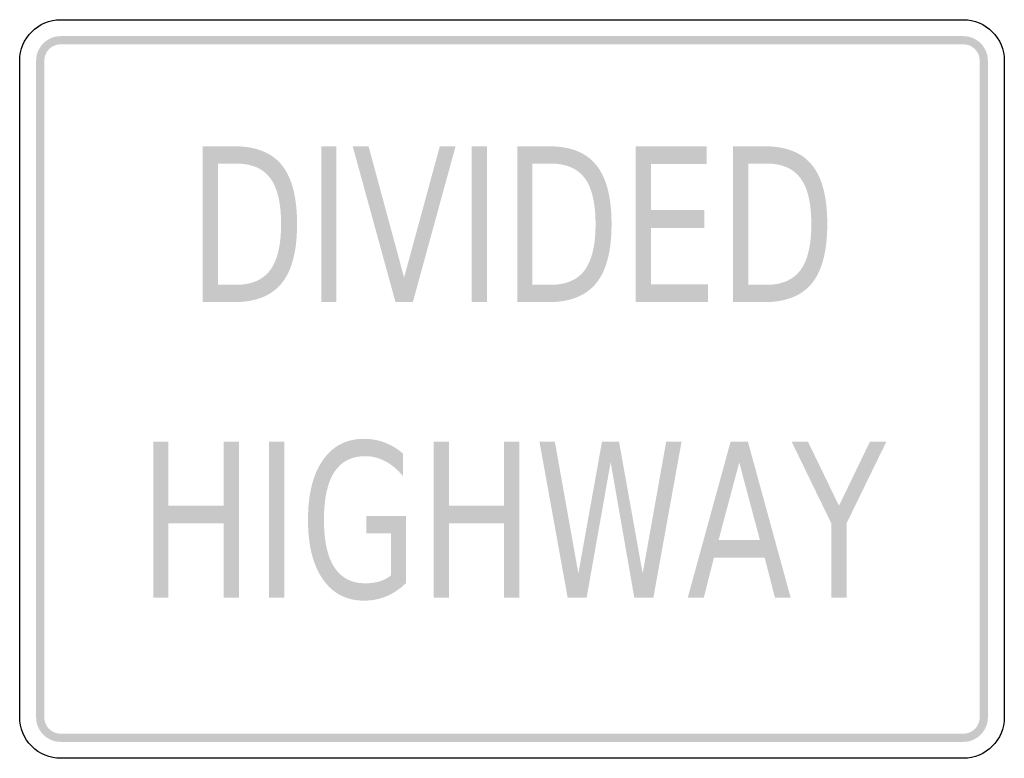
# Model space of a CAD drawing. Header units: inches. Extents: x -0.5 to 0.5, y -0.38 to 0.37.
import ezdxf

# ---------------------------------------------------------------- set-up
doc = ezdxf.new("R2010")
doc.units = ezdxf.units.IN
doc.header["$MEASUREMENT"] = 0

msp = doc.modelspace()

# ---------------------------------------------------------------- hatches: boundary and pattern name
for points in [[(-0.4583, 0.3583), (-0.4608, 0.3582), (-0.4632, 0.3579), (-0.4656, 0.3573), (-0.4679, 0.3564), (-0.4701, 0.3554), (-0.4722, 0.3541), (-0.4742, 0.3527), (-0.476, 0.351), (-0.4777, 0.3492), (-0.4791, 0.3472), (-0.4804, 0.3451), (-0.4814, 0.3429), (-0.4823, 0.3406), (-0.4829, 0.3382), (-0.4832, 0.3358), (-0.4833, 0.3333), (-0.475, 0.3333), (-0.4749, 0.335), (-0.4747, 0.3366), (-0.4743, 0.3382), (-0.4737, 0.3397), (-0.473, 0.3412), (-0.4722, 0.3426), (-0.4712, 0.3439), (-0.4701, 0.3451), (-0.4689, 0.3462), (-0.4676, 0.3472), (-0.4662, 0.348), (-0.4647, 0.3487), (-0.4632, 0.3493), (-0.4616, 0.3497), (-0.46, 0.3499), (-0.4583, 0.35), (-0.4583, 0.3583)], [(-0.4583, 0.35), (0.4583, 0.35), (0.4583, 0.3583), (-0.4583, 0.3583), (-0.4583, 0.35)], [(0.4833, 0.3333), (0.4832, 0.3356), (0.4829, 0.3379), (0.4824, 0.3402), (0.4816, 0.3424), (0.4807, 0.3445), (0.4796, 0.3465), (0.4783, 0.3484), (0.4768, 0.3502), (0.4752, 0.3518), (0.4734, 0.3533), (0.4715, 0.3546), (0.4695, 0.3557), (0.4674, 0.3566), (0.4652, 0.3574), (0.4629, 0.3579), (0.4606, 0.3582), (0.4583, 0.3583), (0.4583, 0.35), (0.4599, 0.3499), (0.4614, 0.3497), (0.4629, 0.3494), (0.4644, 0.3489), (0.4658, 0.3483), (0.4671, 0.3475), (0.4684, 0.3466), (0.4696, 0.3456), (0.4706, 0.3446), (0.4716, 0.3434), (0.4725, 0.3421), (0.4733, 0.3408), (0.4739, 0.3394), (0.4744, 0.3379), (0.4747, 0.3364), (0.4749, 0.3349), (0.475, 0.3333), (0.4833, 0.3333)], [(-0.475, -0.3333), (-0.475, 0.3333), (-0.4833, 0.3333), (-0.4833, -0.3333), (-0.475, -0.3333)], [(0.475, 0.3333), (0.475, -0.3333), (0.4833, -0.3333), (0.4833, 0.3333), (0.475, 0.3333)], [(-0.1937, 0.2465), (-0.1783, 0.2465), (-0.1783, 0.0882), (-0.1937, 0.0882), (-0.1937, 0.2465)], [(-0.1183, 0.0882), (-0.1618, 0.2465), (-0.1457, 0.2465), (-0.1096, 0.1132), (-0.0733, 0.2465), (-0.0573, 0.2465), (-0.1007, 0.0882), (-0.1183, 0.0882)], [(-0.0408, 0.2465), (-0.0253, 0.2465), (-0.0253, 0.0882), (-0.0408, 0.0882), (-0.0408, 0.2465)], [(0.1257, 0.2465), (0.1977, 0.2465), (0.1977, 0.2285), (0.1411, 0.2285), (0.1411, 0.1816), (0.1954, 0.1816), (0.1954, 0.1636), (0.1411, 0.1636), (0.1411, 0.1062), (0.1992, 0.1062), (0.1992, 0.0882), (0.1257, 0.0882), (0.1257, 0.2465)], [(-0.3643, -0.0535), (-0.3489, -0.0535), (-0.3489, -0.1184), (-0.2929, -0.1184), (-0.2929, -0.0535), (-0.2774, -0.0535), (-0.2774, -0.2118), (-0.2929, -0.2118), (-0.2929, -0.1364), (-0.3489, -0.1364), (-0.3489, -0.2118), (-0.3643, -0.2118), (-0.3643, -0.0535)], [(-0.2467, -0.0535), (-0.2313, -0.0535), (-0.2313, -0.2118), (-0.2467, -0.2118), (-0.2467, -0.0535)], [(-0.0795, -0.0535), (-0.0641, -0.0535), (-0.0641, -0.1184), (-0.0081, -0.1184), (-0.0081, -0.0535), (0.0074, -0.0535), (0.0074, -0.2118), (-0.0081, -0.2118), (-0.0081, -0.1364), (-0.0641, -0.1364), (-0.0641, -0.2118), (-0.0795, -0.2118), (-0.0795, -0.0535)], [(0.0279, -0.0535), (0.0435, -0.0535), (0.0674, -0.1873), (0.0914, -0.0535), (0.1087, -0.0535), (0.1327, -0.1873), (0.1566, -0.0535), (0.1722, -0.0535), (0.1436, -0.2118), (0.1242, -0.2118), (0.1002, -0.0744), (0.0758, -0.2118), (0.0565, -0.2118), (0.0279, -0.0535)], [(0.284, -0.0535), (0.3006, -0.0535), (0.3321, -0.1186), (0.3635, -0.0535), (0.3802, -0.0535), (0.3398, -0.1364), (0.3398, -0.2118), (0.3243, -0.2118), (0.3243, -0.1364), (0.284, -0.0535)], [(-0.4833, -0.3333), (-0.4832, -0.3358), (-0.4829, -0.3382), (-0.4823, -0.3406), (-0.4814, -0.3429), (-0.4804, -0.3451), (-0.4791, -0.3472), (-0.4777, -0.3492), (-0.476, -0.351), (-0.4742, -0.3527), (-0.4722, -0.3541), (-0.4701, -0.3554), (-0.4679, -0.3564), (-0.4656, -0.3573), (-0.4632, -0.3579), (-0.4608, -0.3582), (-0.4583, -0.3583), (-0.4583, -0.35), (-0.46, -0.3499), (-0.4616, -0.3497), (-0.4632, -0.3493), (-0.4647, -0.3487), (-0.4662, -0.348), (-0.4676, -0.3472), (-0.4689, -0.3462), (-0.4701, -0.3451), (-0.4712, -0.3439), (-0.4722, -0.3426), (-0.473, -0.3412), (-0.4737, -0.3397), (-0.4743, -0.3382), (-0.4747, -0.3366), (-0.4749, -0.335), (-0.475, -0.3333), (-0.4833, -0.3333)], [(0.4583, -0.3583), (0.4608, -0.3582), (0.4632, -0.3579), (0.4656, -0.3573), (0.4679, -0.3564), (0.4701, -0.3554), (0.4722, -0.3541), (0.4742, -0.3527), (0.476, -0.351), (0.4777, -0.3492), (0.4791, -0.3472), (0.4804, -0.3451), (0.4814, -0.3429), (0.4823, -0.3406), (0.4829, -0.3382), (0.4832, -0.3358), (0.4833, -0.3333), (0.475, -0.3333), (0.4749, -0.335), (0.4747, -0.3366), (0.4743, -0.3382), (0.4737, -0.3397), (0.473, -0.3412), (0.4722, -0.3426), (0.4712, -0.3439), (0.4701, -0.3451), (0.4689, -0.3462), (0.4676, -0.3472), (0.4662, -0.348), (0.4647, -0.3487), (0.4632, -0.3493), (0.4616, -0.3497), (0.46, -0.3499), (0.4583, -0.35), (0.4583, -0.3583)], [(0.4583, -0.35), (-0.4583, -0.35), (-0.4583, -0.3583), (0.4583, -0.3583), (0.4583, -0.35)]]:
    msp.add_hatch(color=7).paths.add_polyline_path(points)
h = msp.add_hatch(color=7)
edge = h.paths.add_edge_path()
edge.add_line((-0.3141, 0.2465), (-0.2825, 0.2465))
edge.add_spline(control_points=[(-0.2825, 0.2465), (-0.2604, 0.2465), (-0.2441, 0.2402), (-0.2338, 0.2274), (-0.2235, 0.2146), (-0.2183, 0.1947), (-0.2183, 0.1675), (-0.2183, 0.1402), (-0.2235, 0.1202), (-0.2339, 0.1074), (-0.2443, 0.0946), (-0.2605, 0.0882), (-0.2825, 0.0882)], knot_values=[0, 0, 0, 0, 1, 1, 1, 2, 2, 2, 3, 3, 3, 4, 4, 4, 4], degree=3, periodic=0)
edge.add_line((-0.2825, 0.0882), (-0.3141, 0.0882))
edge.add_line((-0.3141, 0.0882), (-0.3141, 0.2465))
edge = h.paths.add_edge_path(flags=0)
edge.add_line((-0.2987, 0.2289), (-0.2987, 0.1058))
edge.add_line((-0.2987, 0.1058), (-0.2801, 0.1058))
edge.add_spline(control_points=[(-0.2801, 0.1058), (-0.2644, 0.1058), (-0.2529, 0.1108), (-0.2455, 0.1207), (-0.2382, 0.1306), (-0.2345, 0.1462), (-0.2345, 0.1675), (-0.2345, 0.1887), (-0.2382, 0.2043), (-0.2455, 0.2141), (-0.2529, 0.224), (-0.2644, 0.2289), (-0.2801, 0.2289)], knot_values=[0, 0, 0, 0, 1, 1, 1, 2, 2, 2, 3, 3, 3, 4, 4, 4, 4], degree=3, periodic=0)
edge.add_line((-0.2801, 0.2289), (-0.2987, 0.2289))
h = msp.add_hatch(color=7)
edge = h.paths.add_edge_path()
edge.add_line((0.0053, 0.2465), (0.0369, 0.2465))
edge.add_spline(control_points=[(0.0369, 0.2465), (0.0591, 0.2465), (0.0753, 0.2402), (0.0856, 0.2274), (0.0959, 0.2146), (0.1011, 0.1947), (0.1011, 0.1675), (0.1011, 0.1402), (0.0959, 0.1202), (0.0855, 0.1074), (0.0751, 0.0946), (0.0589, 0.0882), (0.0369, 0.0882)], knot_values=[0, 0, 0, 0, 1, 1, 1, 2, 2, 2, 3, 3, 3, 4, 4, 4, 4], degree=3, periodic=0)
edge.add_line((0.0369, 0.0882), (0.0053, 0.0882))
edge.add_line((0.0053, 0.0882), (0.0053, 0.2465))
edge = h.paths.add_edge_path(flags=0)
edge.add_line((0.0207, 0.2289), (0.0207, 0.1058))
edge.add_line((0.0207, 0.1058), (0.0393, 0.1058))
edge.add_spline(control_points=[(0.0393, 0.1058), (0.055, 0.1058), (0.0666, 0.1108), (0.0739, 0.1207), (0.0812, 0.1306), (0.0849, 0.1462), (0.0849, 0.1675), (0.0849, 0.1887), (0.0812, 0.2043), (0.0739, 0.2141), (0.0666, 0.224), (0.055, 0.2289), (0.0393, 0.2289)], knot_values=[0, 0, 0, 0, 1, 1, 1, 2, 2, 2, 3, 3, 3, 4, 4, 4, 4], degree=3, periodic=0)
edge.add_line((0.0393, 0.2289), (0.0207, 0.2289))
h = msp.add_hatch(color=7)
edge = h.paths.add_edge_path()
edge.add_line((0.2244, 0.2465), (0.2561, 0.2465))
edge.add_spline(control_points=[(0.2561, 0.2465), (0.2782, 0.2465), (0.2944, 0.2402), (0.3047, 0.2274), (0.3151, 0.2146), (0.3202, 0.1947), (0.3202, 0.1675), (0.3202, 0.1402), (0.315, 0.1202), (0.3047, 0.1074), (0.2943, 0.0946), (0.2781, 0.0882), (0.2561, 0.0882)], knot_values=[0, 0, 0, 0, 1, 1, 1, 2, 2, 2, 3, 3, 3, 4, 4, 4, 4], degree=3, periodic=0)
edge.add_line((0.2561, 0.0882), (0.2244, 0.0882))
edge.add_line((0.2244, 0.0882), (0.2244, 0.2465))
edge = h.paths.add_edge_path(flags=0)
edge.add_line((0.2399, 0.2289), (0.2399, 0.1058))
edge.add_line((0.2399, 0.1058), (0.2585, 0.1058))
edge.add_spline(control_points=[(0.2585, 0.1058), (0.2742, 0.1058), (0.2857, 0.1108), (0.293, 0.1207), (0.3004, 0.1306), (0.304, 0.1462), (0.304, 0.1675), (0.304, 0.1887), (0.3004, 0.2043), (0.293, 0.2141), (0.2857, 0.224), (0.2742, 0.2289), (0.2585, 0.2289)], knot_values=[0, 0, 0, 0, 1, 1, 1, 2, 2, 2, 3, 3, 3, 4, 4, 4, 4], degree=3, periodic=0)
edge.add_line((0.2585, 0.2289), (0.2399, 0.2289))
h = msp.add_hatch(color=7)
edge = h.paths.add_edge_path()
edge.add_line((-0.1229, -0.1892), (-0.1229, -0.1467))
edge.add_line((-0.1229, -0.1467), (-0.1481, -0.1467))
edge.add_line((-0.1481, -0.1467), (-0.1481, -0.1291))
edge.add_line((-0.1481, -0.1291), (-0.1077, -0.1291))
edge.add_line((-0.1077, -0.1291), (-0.1077, -0.1971))
edge.add_spline(control_points=[(-0.1077, -0.1971), (-0.1136, -0.2029), (-0.1202, -0.2074), (-0.1273, -0.2104), (-0.1345, -0.2134), (-0.1422, -0.2149), (-0.1503, -0.2149), (-0.1682, -0.2149), (-0.1821, -0.2076), (-0.1921, -0.1932), (-0.2022, -0.1787), (-0.2072, -0.1586), (-0.2072, -0.1328), (-0.2072, -0.1069), (-0.2022, -0.0867), (-0.1921, -0.0723), (-0.1821, -0.0578), (-0.1682, -0.0506), (-0.1503, -0.0506), (-0.1429, -0.0506), (-0.1359, -0.0519), (-0.1292, -0.0544), (-0.1225, -0.057), (-0.1163, -0.0607), (-0.1106, -0.0657)], knot_values=[0, 0, 0, 0, 1, 1, 1, 2, 2, 2, 3, 3, 3, 4, 4, 4, 5, 5, 5, 6, 6, 6, 7, 7, 7, 8, 8, 8, 8], degree=3, periodic=0)
edge.add_line((-0.1106, -0.0657), (-0.1106, -0.0885))
edge.add_spline(control_points=[(-0.1106, -0.0885), (-0.1163, -0.0817), (-0.1224, -0.0767), (-0.1288, -0.0733), (-0.1353, -0.0699), (-0.142, -0.0682), (-0.1491, -0.0682), (-0.163, -0.0682), (-0.1734, -0.0736), (-0.1805, -0.0844), (-0.1875, -0.0952), (-0.191, -0.1114), (-0.191, -0.1328), (-0.191, -0.1541), (-0.1875, -0.1702), (-0.1805, -0.181), (-0.1734, -0.1919), (-0.163, -0.1973), (-0.1491, -0.1973), (-0.1436, -0.1973), (-0.1387, -0.1966), (-0.1344, -0.1953), (-0.1302, -0.194), (-0.1263, -0.192), (-0.1229, -0.1892)], knot_values=[0, 0, 0, 0, 1, 1, 1, 2, 2, 2, 3, 3, 3, 4, 4, 4, 5, 5, 5, 6, 6, 6, 7, 7, 7, 8, 8, 8, 8], degree=3, periodic=0)
h = msp.add_hatch(color=7)
h.paths.add_polyline_path([(0.222, -0.0535), (0.2396, -0.0535), (0.283, -0.2118), (0.267, -0.2118), (0.2566, -0.1712), (0.2051, -0.1712), (0.1948, -0.2118), (0.1785, -0.2118), (0.222, -0.0535)])
h.paths.add_polyline_path([(0.2308, -0.0746), (0.2098, -0.1534), (0.2518, -0.1534), (0.2308, -0.0746)], flags=0)

# ---------------------------------------------------------------- linework, layer by layer
at = {"color": 7}
for points in [[(-0.4583, 0.375), (0.4583, 0.375)], [(-0.5, -0.3333), (-0.5, 0.3333)], [(0.5, 0.3333), (0.5, -0.3333)], [(0.4583, -0.375), (-0.4583, -0.375)]]:
    msp.add_lwpolyline(points, dxfattribs=at)
for points in [[(-0.5, 0.3333), (-0.5, 0.3563), (-0.4813, 0.375), (-0.4583, 0.375)], [(0.4583, 0.375), (0.4813, 0.375), (0.5, 0.3563), (0.5, 0.3333)], [(0.5, -0.3333), (0.5, -0.3563), (0.4813, -0.375), (0.4583, -0.375)]]:
    msp.add_open_spline(points, degree=3, dxfattribs=at)
msp.add_open_spline([(-0.4583, -0.375), (-0.4694, -0.375), (-0.48, -0.3706), (-0.4878, -0.3628), (-0.4956, -0.355), (-0.5, -0.3444), (-0.5, -0.3333)], degree=3, knots=[0, 0, 0, 0, 1, 1, 1, 2, 2, 2, 2], dxfattribs=at)

doc.saveas('drawing.dxf')
